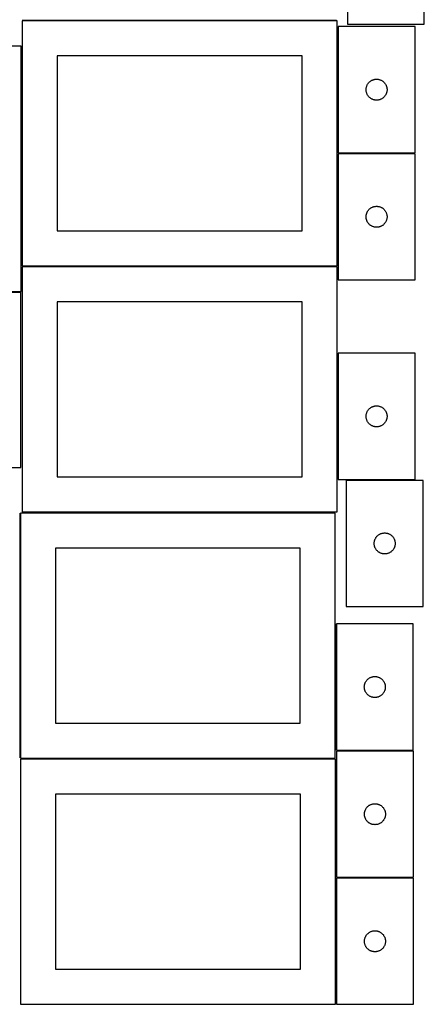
# Model space of a CAD drawing. Header units: millimetres. Extents: x 7 to 1493, y 7 to 2993.
# Tile 2 of 11: x 909 to 1488, y 7 to 1413. Entities that reach past the tile are written whole.
import ezdxf

# ---------------------------------------------------------------- set-up
doc = ezdxf.new("R2010")
doc.units = ezdxf.units.MM
doc.layers.add('COMMON', color=5, linetype='CONTINUOUS', true_color=0x0000ff)
doc.layers.add('CUT', color=7, linetype='CONTINUOUS', true_color=0x000000)

msp = doc.modelspace()

# ---------------------------------------------------------------- linework, layer by layer
at = {"layer": 'COMMON'}
for p, q in [((912.855974, 1411.849134), (1362.244097, 1411.849134)), ((1363.605974, 1402.581696), (1363.605974, 1222.581696)), ((912.105973, 1374.516615), (912.105973, 1061.099134)), ((1363.605974, 1221.081695), (1363.605974, 1061.099134)), ((1474.355975, 1221.831696), (1364.355975, 1221.831696)), ((912.105973, 1059.599133), (912.105973, 1024.516615)), ((1362.855974, 1060.349134), (912.855974, 1060.349134)), ((1363.605974, 1059.599133), (1363.605974, 1041.081695)), ((611.091112, 1023.766614), (911.091112, 1023.766614)), ((1363.605974, 936.112941), (1363.605974, 756.112941)), ((1375.91616, 755.36294), (1474.355975, 755.36294)), ((909.581224, 708.049512), (909.581224, 358.440382)), ((1361.081225, 549.621364), (1361.081225, 369.621364)), ((910.521745, 357.299511), (1360.331225, 357.299511)), ((1361.271745, 356.549511), (1361.271745, 188.049512)), ((1361.271745, 186.549511), (1361.271745, 6.549511)), ((1362.021746, 187.299511), (1472.021746, 187.299511))]:
    msp.add_line(p, q, dxfattribs=at)
at = {"layer": 'CUT'}
for p, q in [((1377.591114, 1586.249787), (1377.591114, 1406.249787)), ((1487.591114, 1406.249787), (1487.591114, 1586.249787)), ((1362.855974, 1411.099134), (912.855974, 1411.099134)), ((912.855974, 1411.099134), (912.855974, 1061.099134)), ((1362.855974, 1061.099134), (1362.855974, 1411.099134)), ((1377.591114, 1406.249787), (1487.591114, 1406.249787)), ((1474.355975, 1402.581696), (1364.355975, 1402.581696)), ((1364.355975, 1402.581696), (1364.355975, 1222.581696)), ((1474.355975, 1222.581696), (1474.355975, 1402.581696)), ((911.355973, 1374.516615), (461.355973, 1374.516615)), ((911.355973, 1024.516615), (911.355973, 1374.516615)), ((1312.855974, 1361.099134), (962.855974, 1361.099134)), ((962.855974, 1361.099134), (962.855974, 1111.099134)), ((1312.855974, 1111.099134), (1312.855974, 1361.099134)), ((1407.358386, 1321.58491), (1407.837768, 1322.190594)), ((1407.837768, 1322.190594), (1408.347694, 1322.770796)), ((1408.347694, 1322.770796), (1408.886813, 1323.323979)), ((1408.886813, 1323.323979), (1409.453693, 1323.848675)), ((1409.453693, 1323.848675), (1410.046833, 1324.343493)), ((1410.046833, 1324.343493), (1410.664658, 1324.807121)), ((1410.664658, 1324.807121), (1411.305532, 1325.238329)), ((1411.305532, 1325.238329), (1411.967754, 1325.635975)), ((1411.967754, 1325.635975), (1412.649568, 1325.999002)), ((1412.649568, 1325.999002), (1413.349166, 1326.32645)), ((1413.349166, 1326.32645), (1414.064694, 1326.617448)), ((1414.064694, 1326.617448), (1414.794252, 1326.871227)), ((1414.794252, 1326.871227), (1415.535908, 1327.087112)), ((1415.535908, 1327.087112), (1416.287694, 1327.264531)), ((1416.287694, 1327.264531), (1417.047616, 1327.403014)), ((1417.047616, 1327.403014), (1417.81366, 1327.502194)), ((1417.81366, 1327.502194), (1418.583794, 1327.561807)), ((1418.583794, 1327.561807), (1419.355975, 1327.581696)), ((1419.355975, 1327.581696), (1420.128156, 1327.561807)), ((1420.128156, 1327.561807), (1420.89829, 1327.502194)), ((1420.89829, 1327.502194), (1421.664334, 1327.403014)), ((1421.664334, 1327.403014), (1422.424256, 1327.264531)), ((1422.424256, 1327.264531), (1423.176042, 1327.087112)), ((1423.176042, 1327.087112), (1423.917697, 1326.871227)), ((1423.917697, 1326.871227), (1424.647256, 1326.617448)), ((1424.647256, 1326.617448), (1425.362784, 1326.32645)), ((1425.362784, 1326.32645), (1426.062382, 1325.999002)), ((1426.062382, 1325.999002), (1426.744196, 1325.635975)), ((1426.744196, 1325.635975), (1427.406418, 1325.238329)), ((1427.406418, 1325.238329), (1428.047291, 1324.807121)), ((1428.047291, 1324.807121), (1428.665117, 1324.343493)), ((1428.665117, 1324.343493), (1429.258257, 1323.848675)), ((1429.258257, 1323.848675), (1429.825137, 1323.323979)), ((1429.825137, 1323.323979), (1430.364255, 1322.770796)), ((1430.364255, 1322.770796), (1430.874182, 1322.190594)), ((1430.874182, 1322.190594), (1431.353564, 1321.58491)), ((1404.360948, 1312.967915), (1404.400712, 1313.739328)), ((1404.360948, 1312.195477), (1404.360948, 1312.967915)), ((1404.400712, 1311.424064), (1404.360948, 1312.195477)), ((1404.400712, 1313.739328), (1404.480135, 1314.507671)), ((1404.480135, 1310.655721), (1404.400712, 1311.424064)), ((1404.480135, 1314.507671), (1404.599006, 1315.270907)), ((1404.599006, 1309.892485), (1404.480135, 1310.655721)), ((1404.599006, 1315.270907), (1404.757009, 1316.027012)), ((1404.757009, 1309.13638), (1404.599006, 1309.892485)), ((1404.757009, 1316.027012), (1404.953727, 1316.77398)), ((1404.953727, 1308.389411), (1404.757009, 1309.13638)), ((1404.953727, 1316.77398), (1405.188637, 1317.509832)), ((1405.188637, 1307.65356), (1404.953727, 1308.389411)), ((1405.188637, 1317.509832), (1405.461115, 1318.232614)), ((1405.461115, 1306.930778), (1405.188637, 1307.65356)), ((1405.461115, 1318.232614), (1405.770441, 1318.940412)), ((1405.770441, 1318.940412), (1406.115793, 1319.631347)), ((1406.115793, 1319.631347), (1406.496256, 1320.303588)), ((1406.496256, 1320.303588), (1406.91082, 1320.955352)), ((1406.91082, 1320.955352), (1407.358386, 1321.58491)), ((1431.353564, 1321.58491), (1431.80113, 1320.955352)), ((1431.80113, 1320.955352), (1432.215694, 1320.303588)), ((1432.215694, 1320.303588), (1432.596157, 1319.631347)), ((1432.596157, 1319.631347), (1432.941509, 1318.940412)), ((1432.941509, 1318.940412), (1433.250834, 1318.232614)), ((1433.250834, 1318.232614), (1433.523313, 1317.509832)), ((1433.523313, 1307.65356), (1433.250834, 1306.930778)), ((1433.523313, 1317.509832), (1433.758223, 1316.77398)), ((1433.758223, 1308.389411), (1433.523313, 1307.65356)), ((1433.758223, 1316.77398), (1433.954941, 1316.027012)), ((1433.954941, 1309.13638), (1433.758223, 1308.389411)), ((1433.954941, 1316.027012), (1434.112944, 1315.270907)), ((1434.112944, 1309.892485), (1433.954941, 1309.13638)), ((1434.112944, 1315.270907), (1434.231815, 1314.507671)), ((1434.231815, 1310.655721), (1434.112944, 1309.892485)), ((1434.231815, 1314.507671), (1434.311238, 1313.739328)), ((1434.311238, 1311.424064), (1434.231815, 1310.655721)), ((1434.311238, 1313.739328), (1434.351002, 1312.967915)), ((1434.351002, 1312.195477), (1434.311238, 1311.424064)), ((1434.351002, 1312.967915), (1434.351002, 1312.195477)), ((1405.770441, 1306.22298), (1405.461115, 1306.930778)), ((1406.115793, 1305.532045), (1405.770441, 1306.22298)), ((1406.496256, 1304.859804), (1406.115793, 1305.532045)), ((1406.91082, 1304.20804), (1406.496256, 1304.859804)), ((1407.358386, 1303.578482), (1406.91082, 1304.20804)), ((1407.837768, 1302.972798), (1407.358386, 1303.578482)), ((1408.347694, 1302.392596), (1407.837768, 1302.972798)), ((1408.886813, 1301.839413), (1408.347694, 1302.392596)), ((1409.453693, 1301.314717), (1408.886813, 1301.839413)), ((1410.046833, 1300.819899), (1409.453693, 1301.314717)), ((1410.664658, 1300.356271), (1410.046833, 1300.819899)), ((1411.305532, 1299.925063), (1410.664658, 1300.356271)), ((1411.967754, 1299.527417), (1411.305532, 1299.925063)), ((1412.649568, 1299.16439), (1411.967754, 1299.527417)), ((1413.349166, 1298.836942), (1412.649568, 1299.16439)), ((1414.064694, 1298.545944), (1413.349166, 1298.836942)), ((1414.794252, 1298.292165), (1414.064694, 1298.545944)), ((1415.535908, 1298.07628), (1414.794252, 1298.292165)), ((1416.287694, 1297.898861), (1415.535908, 1298.07628)), ((1417.047616, 1297.760378), (1416.287694, 1297.898861)), ((1417.81366, 1297.661198), (1417.047616, 1297.760378)), ((1418.583794, 1297.601585), (1417.81366, 1297.661198)), ((1419.355975, 1297.581696), (1418.583794, 1297.601585)), ((1420.128156, 1297.601585), (1419.355975, 1297.581696)), ((1420.89829, 1297.661198), (1420.128156, 1297.601585)), ((1421.664334, 1297.760378), (1420.89829, 1297.661198)), ((1422.424256, 1297.898861), (1421.664334, 1297.760378)), ((1423.176042, 1298.07628), (1422.424256, 1297.898861)), ((1423.917697, 1298.292165), (1423.176042, 1298.07628)), ((1424.647256, 1298.545944), (1423.917697, 1298.292165)), ((1425.362784, 1298.836942), (1424.647256, 1298.545944)), ((1426.062382, 1299.16439), (1425.362784, 1298.836942)), ((1426.744196, 1299.527417), (1426.062382, 1299.16439)), ((1427.406418, 1299.925063), (1426.744196, 1299.527417)), ((1428.047291, 1300.356271), (1427.406418, 1299.925063)), ((1428.665117, 1300.819899), (1428.047291, 1300.356271)), ((1429.258257, 1301.314717), (1428.665117, 1300.819899)), ((1429.825137, 1301.839413), (1429.258257, 1301.314717)), ((1430.364255, 1302.392596), (1429.825137, 1301.839413)), ((1430.874182, 1302.972798), (1430.364255, 1302.392596)), ((1431.353564, 1303.578482), (1430.874182, 1302.972798)), ((1431.80113, 1304.20804), (1431.353564, 1303.578482)), ((1432.215694, 1304.859804), (1431.80113, 1304.20804)), ((1432.596157, 1305.532045), (1432.215694, 1304.859804)), ((1432.941509, 1306.22298), (1432.596157, 1305.532045)), ((1433.250834, 1306.930778), (1432.941509, 1306.22298)), ((1364.355975, 1222.581696), (1474.355975, 1222.581696)), ((1474.355975, 1221.081695), (1364.355975, 1221.081695)), ((1364.355975, 1221.081695), (1364.355975, 1041.081695)), ((1474.355975, 1041.081695), (1474.355975, 1221.081695)), ((1406.496256, 1138.803587), (1406.91082, 1139.455351)), ((1406.91082, 1139.455351), (1407.358386, 1140.084909)), ((1407.358386, 1140.084909), (1407.837768, 1140.690593)), ((1407.837768, 1140.690593), (1408.347694, 1141.270795)), ((1408.347694, 1141.270795), (1408.886813, 1141.823978)), ((1408.886813, 1141.823978), (1409.453693, 1142.348674)), ((1409.453693, 1142.348674), (1410.046833, 1142.843492)), ((1410.046833, 1142.843492), (1410.664658, 1143.30712)), ((1410.664658, 1143.30712), (1411.305532, 1143.738328)), ((1411.305532, 1143.738328), (1411.967754, 1144.135974)), ((1411.967754, 1144.135974), (1412.649568, 1144.499001)), ((1412.649568, 1144.499001), (1413.349166, 1144.826449)), ((1413.349166, 1144.826449), (1414.064694, 1145.117447)), ((1414.064694, 1145.117447), (1414.794252, 1145.371226)), ((1414.794252, 1145.371226), (1415.535908, 1145.587111)), ((1415.535908, 1145.587111), (1416.287694, 1145.76453)), ((1416.287694, 1145.76453), (1417.047616, 1145.903013)), ((1417.047616, 1145.903013), (1417.81366, 1146.002193)), ((1417.81366, 1146.002193), (1418.583794, 1146.061806)), ((1418.583794, 1146.061806), (1419.355975, 1146.081695)), ((1419.355975, 1146.081695), (1420.128156, 1146.061806)), ((1420.128156, 1146.061806), (1420.89829, 1146.002193)), ((1420.89829, 1146.002193), (1421.664334, 1145.903013)), ((1421.664334, 1145.903013), (1422.424256, 1145.76453)), ((1422.424256, 1145.76453), (1423.176042, 1145.587111)), ((1423.176042, 1145.587111), (1423.917697, 1145.371226)), ((1423.917697, 1145.371226), (1424.647256, 1145.117447)), ((1424.647256, 1145.117447), (1425.362784, 1144.826449)), ((1425.362784, 1144.826449), (1426.062382, 1144.499001)), ((1426.062382, 1144.499001), (1426.744196, 1144.135974)), ((1426.744196, 1144.135974), (1427.406418, 1143.738328)), ((1427.406418, 1143.738328), (1428.047291, 1143.30712)), ((1428.047291, 1143.30712), (1428.665117, 1142.843492)), ((1428.665117, 1142.843492), (1429.258257, 1142.348674)), ((1429.258257, 1142.348674), (1429.825137, 1141.823978)), ((1429.825137, 1141.823978), (1430.364255, 1141.270795)), ((1430.364255, 1141.270795), (1430.874182, 1140.690593)), ((1430.874182, 1140.690593), (1431.353564, 1140.084909)), ((1431.353564, 1140.084909), (1431.80113, 1139.455351)), ((1431.80113, 1139.455351), (1432.215694, 1138.803587)), ((1404.360948, 1131.467914), (1404.400712, 1132.239327)), ((1404.360948, 1130.695476), (1404.360948, 1131.467914)), ((1404.400712, 1129.924063), (1404.360948, 1130.695476)), ((1404.400712, 1132.239327), (1404.480135, 1133.00767)), ((1404.480135, 1129.15572), (1404.400712, 1129.924063)), ((1404.480135, 1133.00767), (1404.599006, 1133.770906)), ((1404.599006, 1128.392484), (1404.480135, 1129.15572)), ((1404.599006, 1133.770906), (1404.757009, 1134.527011)), ((1404.757009, 1127.636379), (1404.599006, 1128.392484)), ((1404.757009, 1134.527011), (1404.953727, 1135.273979)), ((1404.953727, 1126.88941), (1404.757009, 1127.636379)), ((1404.953727, 1135.273979), (1405.188637, 1136.009831)), ((1405.188637, 1126.153559), (1404.953727, 1126.88941)), ((1405.188637, 1136.009831), (1405.461115, 1136.732613)), ((1405.461115, 1125.430777), (1405.188637, 1126.153559)), ((1405.461115, 1136.732613), (1405.770441, 1137.440411)), ((1405.770441, 1124.722979), (1405.461115, 1125.430777)), ((1405.770441, 1137.440411), (1406.115793, 1138.131346)), ((1406.115793, 1138.131346), (1406.496256, 1138.803587)), ((1432.215694, 1138.803587), (1432.596157, 1138.131346)), ((1432.596157, 1138.131346), (1432.941509, 1137.440411)), ((1432.941509, 1137.440411), (1433.250834, 1136.732613)), ((1433.250834, 1125.430777), (1432.941509, 1124.722979)), ((1433.250834, 1136.732613), (1433.523313, 1136.009831)), ((1433.523313, 1126.153559), (1433.250834, 1125.430777)), ((1433.523313, 1136.009831), (1433.758223, 1135.273979)), ((1433.758223, 1126.88941), (1433.523313, 1126.153559)), ((1433.758223, 1135.273979), (1433.954941, 1134.527011)), ((1433.954941, 1127.636379), (1433.758223, 1126.88941)), ((1433.954941, 1134.527011), (1434.112944, 1133.770906)), ((1434.112944, 1128.392484), (1433.954941, 1127.636379)), ((1434.112944, 1133.770906), (1434.231815, 1133.00767)), ((1434.231815, 1129.15572), (1434.112944, 1128.392484)), ((1434.231815, 1133.00767), (1434.311238, 1132.239327)), ((1434.311238, 1129.924063), (1434.231815, 1129.15572)), ((1434.311238, 1132.239327), (1434.351002, 1131.467914)), ((1434.351002, 1130.695476), (1434.311238, 1129.924063)), ((1434.351002, 1131.467914), (1434.351002, 1130.695476)), ((962.855974, 1111.099134), (1312.855974, 1111.099134)), ((1406.115793, 1124.032044), (1405.770441, 1124.722979)), ((1406.496256, 1123.359803), (1406.115793, 1124.032044)), ((1406.91082, 1122.708039), (1406.496256, 1123.359803)), ((1407.358386, 1122.078481), (1406.91082, 1122.708039)), ((1407.837768, 1121.472797), (1407.358386, 1122.078481)), ((1408.347694, 1120.892595), (1407.837768, 1121.472797)), ((1408.886813, 1120.339412), (1408.347694, 1120.892595)), ((1409.453693, 1119.814716), (1408.886813, 1120.339412)), ((1410.046833, 1119.319898), (1409.453693, 1119.814716)), ((1410.664658, 1118.85627), (1410.046833, 1119.319898)), ((1411.305532, 1118.425062), (1410.664658, 1118.85627)), ((1411.967754, 1118.027416), (1411.305532, 1118.425062)), ((1412.649568, 1117.664389), (1411.967754, 1118.027416)), ((1413.349166, 1117.336941), (1412.649568, 1117.664389)), ((1414.064694, 1117.045943), (1413.349166, 1117.336941)), ((1414.794252, 1116.792164), (1414.064694, 1117.045943)), ((1415.535908, 1116.576279), (1414.794252, 1116.792164)), ((1416.287694, 1116.39886), (1415.535908, 1116.576279)), ((1417.047616, 1116.260377), (1416.287694, 1116.39886)), ((1417.81366, 1116.161197), (1417.047616, 1116.260377)), ((1418.583794, 1116.101584), (1417.81366, 1116.161197)), ((1419.355975, 1116.081695), (1418.583794, 1116.101584)), ((1420.128156, 1116.101584), (1419.355975, 1116.081695)), ((1420.89829, 1116.161197), (1420.128156, 1116.101584)), ((1421.664334, 1116.260377), (1420.89829, 1116.161197)), ((1422.424256, 1116.39886), (1421.664334, 1116.260377)), ((1423.176042, 1116.576279), (1422.424256, 1116.39886)), ((1423.917697, 1116.792164), (1423.176042, 1116.576279)), ((1424.647256, 1117.045943), (1423.917697, 1116.792164)), ((1425.362784, 1117.336941), (1424.647256, 1117.045943)), ((1426.062382, 1117.664389), (1425.362784, 1117.336941)), ((1426.744196, 1118.027416), (1426.062382, 1117.664389)), ((1427.406418, 1118.425062), (1426.744196, 1118.027416)), ((1428.047291, 1118.85627), (1427.406418, 1118.425062)), ((1428.665117, 1119.319898), (1428.047291, 1118.85627)), ((1429.258257, 1119.814716), (1428.665117, 1119.319898)), ((1429.825137, 1120.339412), (1429.258257, 1119.814716)), ((1430.364255, 1120.892595), (1429.825137, 1120.339412)), ((1430.874182, 1121.472797), (1430.364255, 1120.892595)), ((1431.353564, 1122.078481), (1430.874182, 1121.472797)), ((1431.80113, 1122.708039), (1431.353564, 1122.078481)), ((1432.215694, 1123.359803), (1431.80113, 1122.708039)), ((1432.596157, 1124.032044), (1432.215694, 1123.359803)), ((1432.941509, 1124.722979), (1432.596157, 1124.032044)), ((912.855974, 1061.099134), (1362.855974, 1061.099134)), ((1362.855974, 1059.599133), (912.855974, 1059.599133)), ((912.855974, 1059.599133), (912.855974, 709.599133)), ((1362.855974, 709.599133), (1362.855974, 1059.599133)), ((1364.355975, 1041.081695), (1474.355975, 1041.081695)), ((461.355973, 1024.516615), (911.355973, 1024.516615)), ((911.091112, 1023.016614), (611.091112, 1023.016614)), ((911.091112, 773.016614), (911.091112, 1023.016614)), ((1312.855974, 1009.599133), (962.855974, 1009.599133)), ((962.855974, 1009.599133), (962.855974, 759.599133)), ((1312.855974, 759.599133), (1312.855974, 1009.599133)), ((1364.355975, 936.112941), (1364.355975, 756.112941)), ((1474.355975, 936.112941), (1364.355975, 936.112941)), ((1474.355975, 756.112941), (1474.355975, 936.112941)), ((1409.453693, 857.37992), (1410.046833, 857.874738)), ((1410.046833, 857.874738), (1410.664658, 858.338366)), ((1410.664658, 858.338366), (1411.305532, 858.769575)), ((1411.305532, 858.769575), (1411.967754, 859.16722)), ((1411.967754, 859.16722), (1412.649568, 859.530247)), ((1412.649568, 859.530247), (1413.349166, 859.857695)), ((1413.349166, 859.857695), (1414.064694, 860.148693)), ((1414.064694, 860.148693), (1414.794252, 860.402472)), ((1414.794252, 860.402472), (1415.535908, 860.618357)), ((1415.535908, 860.618357), (1416.287694, 860.795776)), ((1416.287694, 860.795776), (1417.047616, 860.93426)), ((1417.047616, 860.93426), (1417.81366, 861.033439)), ((1417.81366, 861.033439), (1418.583794, 861.093053)), ((1418.583794, 861.093053), (1419.355975, 861.112941)), ((1419.355975, 861.112941), (1420.128156, 861.093053)), ((1420.128156, 861.093053), (1420.89829, 861.033439)), ((1420.89829, 861.033439), (1421.664334, 860.93426)), ((1421.664334, 860.93426), (1422.424256, 860.795776)), ((1422.424256, 860.795776), (1423.176042, 860.618357)), ((1423.176042, 860.618357), (1423.917697, 860.402472)), ((1423.917697, 860.402472), (1424.647256, 860.148693)), ((1424.647256, 860.148693), (1425.362784, 859.857695)), ((1425.362784, 859.857695), (1426.062382, 859.530247)), ((1426.062382, 859.530247), (1426.744196, 859.16722)), ((1426.744196, 859.16722), (1427.406418, 858.769575)), ((1427.406418, 858.769575), (1428.047291, 858.338366)), ((1428.047291, 858.338366), (1428.665117, 857.874738)), ((1428.665117, 857.874738), (1429.258257, 857.37992)), ((1404.360948, 846.49916), (1404.400712, 847.270573)), ((1404.360948, 845.726722), (1404.360948, 846.49916)), ((1404.400712, 844.955309), (1404.360948, 845.726722)), ((1404.400712, 847.270573), (1404.480135, 848.038916)), ((1404.480135, 844.186966), (1404.400712, 844.955309)), ((1404.480135, 848.038916), (1404.599006, 848.802153)), ((1404.599006, 843.42373), (1404.480135, 844.186966)), ((1404.599006, 848.802153), (1404.757009, 849.558257)), ((1404.757009, 849.558257), (1404.953727, 850.305226)), ((1404.953727, 850.305226), (1405.188637, 851.041077)), ((1405.188637, 851.041077), (1405.461115, 851.76386)), ((1405.461115, 851.76386), (1405.770441, 852.471657)), ((1405.770441, 852.471657), (1406.115793, 853.162592)), ((1406.115793, 853.162592), (1406.496256, 853.834833)), ((1406.496256, 853.834833), (1406.91082, 854.486597)), ((1406.91082, 854.486597), (1407.358386, 855.116155)), ((1407.358386, 855.116155), (1407.837768, 855.721839)), ((1407.837768, 855.721839), (1408.347694, 856.302041)), ((1408.347694, 856.302041), (1408.886813, 856.855224)), ((1408.886813, 856.855224), (1409.453693, 857.37992)), ((1429.258257, 857.37992), (1429.825137, 856.855224)), ((1429.825137, 856.855224), (1430.364255, 856.302041)), ((1430.364255, 856.302041), (1430.874182, 855.721839)), ((1430.874182, 855.721839), (1431.353564, 855.116155)), ((1431.353564, 855.116155), (1431.80113, 854.486597)), ((1431.80113, 854.486597), (1432.215694, 853.834833)), ((1432.215694, 853.834833), (1432.596157, 853.162592)), ((1432.596157, 853.162592), (1432.941509, 852.471657)), ((1432.941509, 852.471657), (1433.250834, 851.76386)), ((1433.250834, 851.76386), (1433.523313, 851.041077)), ((1433.523313, 851.041077), (1433.758223, 850.305226)), ((1433.758223, 850.305226), (1433.954941, 849.558257)), ((1433.954941, 849.558257), (1434.112944, 848.802153)), ((1434.112944, 848.802153), (1434.231815, 848.038916)), ((1434.231815, 844.186966), (1434.112944, 843.42373)), ((1434.231815, 848.038916), (1434.311238, 847.270573)), ((1434.311238, 844.955309), (1434.231815, 844.186966)), ((1434.311238, 847.270573), (1434.351002, 846.49916)), ((1434.351002, 845.726722), (1434.311238, 844.955309)), ((1434.351002, 846.49916), (1434.351002, 845.726722)), ((1404.757009, 842.667625), (1404.599006, 843.42373)), ((1404.953727, 841.920657), (1404.757009, 842.667625)), ((1405.188637, 841.184805), (1404.953727, 841.920657)), ((1405.461115, 840.462023), (1405.188637, 841.184805)), ((1405.770441, 839.754225), (1405.461115, 840.462023)), ((1406.115793, 839.06329), (1405.770441, 839.754225)), ((1406.496256, 838.391049), (1406.115793, 839.06329)), ((1406.91082, 837.739285), (1406.496256, 838.391049)), ((1407.358386, 837.109727), (1406.91082, 837.739285)), ((1407.837768, 836.504043), (1407.358386, 837.109727)), ((1408.347694, 835.923841), (1407.837768, 836.504043)), ((1408.886813, 835.370658), (1408.347694, 835.923841)), ((1409.453693, 834.845962), (1408.886813, 835.370658)), ((1410.046833, 834.351144), (1409.453693, 834.845962)), ((1410.664658, 833.887516), (1410.046833, 834.351144)), ((1411.305532, 833.456308), (1410.664658, 833.887516)), ((1411.967754, 833.058663), (1411.305532, 833.456308)), ((1412.649568, 832.695635), (1411.967754, 833.058663)), ((1413.349166, 832.368188), (1412.649568, 832.695635)), ((1414.064694, 832.077189), (1413.349166, 832.368188)), ((1414.794252, 831.82341), (1414.064694, 832.077189)), ((1415.535908, 831.607525), (1414.794252, 831.82341)), ((1416.287694, 831.430106), (1415.535908, 831.607525)), ((1417.047616, 831.291623), (1416.287694, 831.430106)), ((1417.81366, 831.192443), (1417.047616, 831.291623)), ((1418.583794, 831.13283), (1417.81366, 831.192443)), ((1419.355975, 831.112941), (1418.583794, 831.13283)), ((1420.128156, 831.13283), (1419.355975, 831.112941)), ((1420.89829, 831.192443), (1420.128156, 831.13283)), ((1421.664334, 831.291623), (1420.89829, 831.192443)), ((1422.424256, 831.430106), (1421.664334, 831.291623)), ((1423.176042, 831.607525), (1422.424256, 831.430106)), ((1423.917697, 831.82341), (1423.176042, 831.607525)), ((1424.647256, 832.077189), (1423.917697, 831.82341)), ((1425.362784, 832.368188), (1424.647256, 832.077189)), ((1426.062382, 832.695635), (1425.362784, 832.368188)), ((1426.744196, 833.058663), (1426.062382, 832.695635)), ((1427.406418, 833.456308), (1426.744196, 833.058663)), ((1428.047291, 833.887516), (1427.406418, 833.456308)), ((1428.665117, 834.351144), (1428.047291, 833.887516)), ((1429.258257, 834.845962), (1428.665117, 834.351144)), ((1429.825137, 835.370658), (1429.258257, 834.845962)), ((1430.364255, 835.923841), (1429.825137, 835.370658)), ((1430.874182, 836.504043), (1430.364255, 835.923841)), ((1431.353564, 837.109727), (1430.874182, 836.504043)), ((1431.80113, 837.739285), (1431.353564, 837.109727)), ((1432.215694, 838.391049), (1431.80113, 837.739285)), ((1432.596157, 839.06329), (1432.215694, 838.391049)), ((1432.941509, 839.754225), (1432.596157, 839.06329)), ((1433.250834, 840.462023), (1432.941509, 839.754225)), ((1433.523313, 841.184805), (1433.250834, 840.462023)), ((1433.758223, 841.920657), (1433.523313, 841.184805)), ((1433.954941, 842.667625), (1433.758223, 841.920657)), ((1434.112944, 843.42373), (1433.954941, 842.667625)), ((811.091112, 773.016614), (911.091112, 773.016614)), ((962.855974, 759.599133), (1312.855974, 759.599133)), ((1364.355975, 756.112941), (1474.355975, 756.112941)), ((1485.91616, 754.61294), (1375.91616, 754.61294)), ((1375.91616, 754.61294), (1375.91616, 574.61294)), ((1485.91616, 574.61294), (1485.91616, 754.61294)), ((1360.331225, 708.049512), (910.331225, 708.049512)), ((910.331225, 708.049512), (910.331225, 358.049512)), ((912.855974, 709.599133), (1362.855974, 709.599133)), ((1360.331225, 358.049512), (1360.331225, 708.049512)), ((1419.907879, 674.80204), (1420.446998, 675.355223)), ((1420.446998, 675.355223), (1421.013878, 675.879919)), ((1421.013878, 675.879919), (1421.607018, 676.374737)), ((1421.607018, 676.374737), (1422.224843, 676.838365)), ((1422.224843, 676.838365), (1422.865717, 677.269574)), ((1422.865717, 677.269574), (1423.527939, 677.667219)), ((1423.527939, 677.667219), (1424.209753, 678.030246)), ((1424.209753, 678.030246), (1424.909351, 678.357694)), ((1424.909351, 678.357694), (1425.624879, 678.648692)), ((1425.624879, 678.648692), (1426.354437, 678.902471)), ((1426.354437, 678.902471), (1427.096093, 679.118356)), ((1427.096093, 679.118356), (1427.847879, 679.295775)), ((1427.847879, 679.295775), (1428.607801, 679.434259)), ((1428.607801, 679.434259), (1429.373845, 679.533438)), ((1429.373845, 679.533438), (1430.143979, 679.593052)), ((1430.143979, 679.593052), (1430.91616, 679.61294)), ((1430.91616, 679.61294), (1431.688341, 679.593052)), ((1431.688341, 679.593052), (1432.458475, 679.533438)), ((1432.458475, 679.533438), (1433.224519, 679.434259)), ((1433.224519, 679.434259), (1433.984441, 679.295775)), ((1433.984441, 679.295775), (1434.736227, 679.118356)), ((1434.736227, 679.118356), (1435.477882, 678.902471)), ((1435.477882, 678.902471), (1436.207441, 678.648692)), ((1436.207441, 678.648692), (1436.922969, 678.357694)), ((1436.922969, 678.357694), (1437.622567, 678.030246)), ((1437.622567, 678.030246), (1438.304381, 677.667219)), ((1438.304381, 677.667219), (1438.966603, 677.269574)), ((1438.966603, 677.269574), (1439.607476, 676.838365)), ((1439.607476, 676.838365), (1440.225302, 676.374737)), ((1440.225302, 676.374737), (1440.818442, 675.879919)), ((1440.818442, 675.879919), (1441.385322, 675.355223)), ((1441.385322, 675.355223), (1441.92444, 674.80204)), ((1415.921133, 664.999159), (1415.960897, 665.770572)), ((1415.921133, 664.226721), (1415.921133, 664.999159)), ((1415.960897, 663.455308), (1415.921133, 664.226721)), ((1415.960897, 665.770572), (1416.04032, 666.538915)), ((1416.04032, 662.686965), (1415.960897, 663.455308)), ((1416.04032, 666.538915), (1416.159191, 667.302152)), ((1416.159191, 661.923729), (1416.04032, 662.686965)), ((1416.159191, 667.302152), (1416.317194, 668.058256)), ((1416.317194, 661.167624), (1416.159191, 661.923729)), ((1416.317194, 668.058256), (1416.513912, 668.805225)), ((1416.513912, 660.420656), (1416.317194, 661.167624)), ((1416.513912, 668.805225), (1416.748822, 669.541076)), ((1416.748822, 669.541076), (1417.0213, 670.263859)), ((1417.0213, 670.263859), (1417.330626, 670.971656)), ((1417.330626, 670.971656), (1417.675978, 671.662591)), ((1417.675978, 671.662591), (1418.056441, 672.334832)), ((1418.056441, 672.334832), (1418.471005, 672.986596)), ((1418.471005, 672.986596), (1418.918571, 673.616154)), ((1418.918571, 673.616154), (1419.397953, 674.221838)), ((1419.397953, 674.221838), (1419.907879, 674.80204)), ((1441.92444, 674.80204), (1442.434367, 674.221838)), ((1442.434367, 674.221838), (1442.913749, 673.616154)), ((1442.913749, 673.616154), (1443.361315, 672.986596)), ((1443.361315, 672.986596), (1443.775879, 672.334832)), ((1443.775879, 672.334832), (1444.156342, 671.662591)), ((1444.156342, 671.662591), (1444.501694, 670.971656)), ((1444.501694, 670.971656), (1444.811019, 670.263859)), ((1444.811019, 670.263859), (1445.083498, 669.541076)), ((1445.083498, 669.541076), (1445.318408, 668.805225)), ((1445.318408, 668.805225), (1445.515126, 668.058256)), ((1445.515126, 661.167624), (1445.318408, 660.420656)), ((1445.515126, 668.058256), (1445.673129, 667.302152)), ((1445.673129, 661.923729), (1445.515126, 661.167624)), ((1445.673129, 667.302152), (1445.792, 666.538915)), ((1445.792, 662.686965), (1445.673129, 661.923729)), ((1445.792, 666.538915), (1445.871423, 665.770572)), ((1445.871423, 663.455308), (1445.792, 662.686965)), ((1445.871423, 665.770572), (1445.911187, 664.999159)), ((1445.911187, 664.226721), (1445.871423, 663.455308)), ((1445.911187, 664.999159), (1445.911187, 664.226721)), ((1310.331225, 658.049512), (960.331225, 658.049512)), ((960.331225, 658.049512), (960.331225, 408.049512)), ((1310.331225, 408.049512), (1310.331225, 658.049512)), ((1416.748822, 659.684804), (1416.513912, 660.420656)), ((1417.0213, 658.962022), (1416.748822, 659.684804)), ((1417.330626, 658.254224), (1417.0213, 658.962022)), ((1417.675978, 657.563289), (1417.330626, 658.254224)), ((1418.056441, 656.891048), (1417.675978, 657.563289)), ((1418.471005, 656.239284), (1418.056441, 656.891048)), ((1418.918571, 655.609726), (1418.471005, 656.239284)), ((1419.397953, 655.004042), (1418.918571, 655.609726)), ((1419.907879, 654.42384), (1419.397953, 655.004042)), ((1420.446998, 653.870657), (1419.907879, 654.42384)), ((1421.013878, 653.345961), (1420.446998, 653.870657)), ((1421.607018, 652.851143), (1421.013878, 653.345961)), ((1422.224843, 652.387515), (1421.607018, 652.851143)), ((1422.865717, 651.956307), (1422.224843, 652.387515)), ((1423.527939, 651.558662), (1422.865717, 651.956307)), ((1424.209753, 651.195634), (1423.527939, 651.558662)), ((1424.909351, 650.868187), (1424.209753, 651.195634)), ((1425.624879, 650.577188), (1424.909351, 650.868187)), ((1426.354437, 650.323409), (1425.624879, 650.577188)), ((1427.096093, 650.107524), (1426.354437, 650.323409)), ((1427.847879, 649.930105), (1427.096093, 650.107524)), ((1428.607801, 649.791622), (1427.847879, 649.930105)), ((1429.373845, 649.692442), (1428.607801, 649.791622)), ((1430.143979, 649.632829), (1429.373845, 649.692442)), ((1430.91616, 649.61294), (1430.143979, 649.632829)), ((1431.688341, 649.632829), (1430.91616, 649.61294)), ((1432.458475, 649.692442), (1431.688341, 649.632829)), ((1433.224519, 649.791622), (1432.458475, 649.692442)), ((1433.984441, 649.930105), (1433.224519, 649.791622)), ((1434.736227, 650.107524), (1433.984441, 649.930105)), ((1435.477882, 650.323409), (1434.736227, 650.107524)), ((1436.207441, 650.577188), (1435.477882, 650.323409)), ((1436.922969, 650.868187), (1436.207441, 650.577188)), ((1437.622567, 651.195634), (1436.922969, 650.868187)), ((1438.304381, 651.558662), (1437.622567, 651.195634)), ((1438.966603, 651.956307), (1438.304381, 651.558662)), ((1439.607476, 652.387515), (1438.966603, 651.956307)), ((1440.225302, 652.851143), (1439.607476, 652.387515)), ((1440.818442, 653.345961), (1440.225302, 652.851143)), ((1441.385322, 653.870657), (1440.818442, 653.345961)), ((1441.92444, 654.42384), (1441.385322, 653.870657)), ((1442.434367, 655.004042), (1441.92444, 654.42384)), ((1442.913749, 655.609726), (1442.434367, 655.004042)), ((1443.361315, 656.239284), (1442.913749, 655.609726)), ((1443.775879, 656.891048), (1443.361315, 656.239284)), ((1444.156342, 657.563289), (1443.775879, 656.891048)), ((1444.501694, 658.254224), (1444.156342, 657.563289)), ((1444.811019, 658.962022), (1444.501694, 658.254224)), ((1445.083498, 659.684804), (1444.811019, 658.962022)), ((1445.318408, 660.420656), (1445.083498, 659.684804)), ((1375.91616, 574.61294), (1485.91616, 574.61294)), ((1361.831226, 549.621364), (1361.831226, 369.621364)), ((1471.831226, 549.621364), (1361.831226, 549.621364)), ((1471.831226, 369.621364), (1471.831226, 549.621364)), ((1402.428978, 463.813649), (1402.663888, 464.5495)), ((1402.663888, 464.5495), (1402.936367, 465.272282)), ((1402.936367, 465.272282), (1403.245692, 465.98008)), ((1403.245692, 465.98008), (1403.591044, 466.671015)), ((1403.591044, 466.671015), (1403.971507, 467.343256)), ((1403.971507, 467.343256), (1404.386071, 467.99502)), ((1404.386071, 467.99502), (1404.833638, 468.624578)), ((1404.833638, 468.624578), (1405.31302, 469.230262)), ((1405.31302, 469.230262), (1405.822946, 469.810464)), ((1405.822946, 469.810464), (1406.362064, 470.363647)), ((1406.362064, 470.363647), (1406.928944, 470.888343)), ((1406.928944, 470.888343), (1407.522084, 471.383161)), ((1407.522084, 471.383161), (1408.13991, 471.846789)), ((1408.13991, 471.846789), (1408.780783, 472.277997)), ((1408.780783, 472.277997), (1409.443005, 472.675643)), ((1409.443005, 472.675643), (1410.124819, 473.03867)), ((1410.124819, 473.03867), (1410.824418, 473.366118)), ((1410.824418, 473.366118), (1411.539945, 473.657116)), ((1411.539945, 473.657116), (1412.269504, 473.910895)), ((1412.269504, 473.910895), (1413.011159, 474.12678)), ((1413.011159, 474.12678), (1413.762945, 474.304199)), ((1413.762945, 474.304199), (1414.522868, 474.442682)), ((1414.522868, 474.442682), (1415.288911, 474.541862)), ((1415.288911, 474.541862), (1416.059045, 474.601475)), ((1416.059045, 474.601475), (1416.831226, 474.621364)), ((1416.831226, 474.621364), (1417.603408, 474.601475)), ((1417.603408, 474.601475), (1418.373541, 474.541862)), ((1418.373541, 474.541862), (1419.139585, 474.442682)), ((1419.139585, 474.442682), (1419.899507, 474.304199)), ((1419.899507, 474.304199), (1420.651293, 474.12678)), ((1420.651293, 474.12678), (1421.392949, 473.910895)), ((1421.392949, 473.910895), (1422.122508, 473.657116)), ((1422.122508, 473.657116), (1422.838035, 473.366118)), ((1422.838035, 473.366118), (1423.537633, 473.03867)), ((1423.537633, 473.03867), (1424.219447, 472.675643)), ((1424.219447, 472.675643), (1424.881669, 472.277997)), ((1424.881669, 472.277997), (1425.522543, 471.846789)), ((1425.522543, 471.846789), (1426.140368, 471.383161)), ((1426.140368, 471.383161), (1426.733508, 470.888343)), ((1426.733508, 470.888343), (1427.300389, 470.363647)), ((1427.300389, 470.363647), (1427.839507, 469.810464)), ((1427.839507, 469.810464), (1428.349433, 469.230262)), ((1428.349433, 469.230262), (1428.828815, 468.624578)), ((1428.828815, 468.624578), (1429.276381, 467.99502)), ((1429.276381, 467.99502), (1429.690946, 467.343256)), ((1429.690946, 467.343256), (1430.071408, 466.671015)), ((1430.071408, 466.671015), (1430.41676, 465.98008)), ((1430.41676, 465.98008), (1430.726086, 465.272282)), ((1430.726086, 465.272282), (1430.998565, 464.5495)), ((1430.998565, 464.5495), (1431.233474, 463.813649)), ((1401.836199, 460.007583), (1401.875963, 460.778996)), ((1401.836199, 459.235145), (1401.836199, 460.007583)), ((1401.875963, 458.463732), (1401.836199, 459.235145)), ((1401.875963, 460.778996), (1401.955386, 461.547339)), ((1401.955386, 457.695389), (1401.875963, 458.463732)), ((1401.955386, 461.547339), (1402.074257, 462.310575)), ((1402.074257, 456.932153), (1401.955386, 457.695389)), ((1402.074257, 462.310575), (1402.232261, 463.06668)), ((1402.232261, 456.176048), (1402.074257, 456.932153)), ((1402.232261, 463.06668), (1402.428978, 463.813649)), ((1402.428978, 455.429079), (1402.232261, 456.176048)), ((1402.663888, 454.693228), (1402.428978, 455.429079)), ((1402.936367, 453.970446), (1402.663888, 454.693228)), ((1403.245692, 453.262648), (1402.936367, 453.970446)), ((1403.591044, 452.571713), (1403.245692, 453.262648)), ((1403.971507, 451.899472), (1403.591044, 452.571713)), ((1404.386071, 451.247708), (1403.971507, 451.899472)), ((1404.833638, 450.61815), (1404.386071, 451.247708)), ((1405.31302, 450.012466), (1404.833638, 450.61815)), ((1405.822946, 449.432264), (1405.31302, 450.012466)), ((1428.349433, 450.012466), (1427.839507, 449.432264)), ((1428.828815, 450.61815), (1428.349433, 450.012466)), ((1429.276381, 451.247708), (1428.828815, 450.61815)), ((1429.690946, 451.899472), (1429.276381, 451.247708)), ((1430.071408, 452.571713), (1429.690946, 451.899472)), ((1430.41676, 453.262648), (1430.071408, 452.571713)), ((1430.726086, 453.970446), (1430.41676, 453.262648)), ((1430.998565, 454.693228), (1430.726086, 453.970446)), ((1431.233474, 455.429079), (1430.998565, 454.693228)), ((1431.233474, 463.813649), (1431.430192, 463.06668)), ((1431.430192, 456.176048), (1431.233474, 455.429079)), ((1431.430192, 463.06668), (1431.588195, 462.310575)), ((1431.588195, 456.932153), (1431.430192, 456.176048)), ((1431.588195, 462.310575), (1431.707066, 461.547339)), ((1431.707066, 457.695389), (1431.588195, 456.932153)), ((1431.707066, 461.547339), (1431.786489, 460.778996)), ((1431.786489, 458.463732), (1431.707066, 457.695389)), ((1431.786489, 460.778996), (1431.826253, 460.007583)), ((1431.826253, 459.235145), (1431.786489, 458.463732)), ((1431.826253, 460.007583), (1431.826253, 459.235145)), ((1406.362064, 448.879081), (1405.822946, 449.432264)), ((1406.928944, 448.354385), (1406.362064, 448.879081)), ((1407.522084, 447.859567), (1406.928944, 448.354385)), ((1408.13991, 447.395939), (1407.522084, 447.859567)), ((1408.780783, 446.964731), (1408.13991, 447.395939)), ((1409.443005, 446.567085), (1408.780783, 446.964731)), ((1410.124819, 446.204058), (1409.443005, 446.567085)), ((1410.824418, 445.87661), (1410.124819, 446.204058)), ((1411.539945, 445.585612), (1410.824418, 445.87661)), ((1412.269504, 445.331833), (1411.539945, 445.585612)), ((1413.011159, 445.115948), (1412.269504, 445.331833)), ((1413.762945, 444.938529), (1413.011159, 445.115948)), ((1414.522868, 444.800046), (1413.762945, 444.938529)), ((1415.288911, 444.700866), (1414.522868, 444.800046)), ((1416.059045, 444.641253), (1415.288911, 444.700866)), ((1416.831226, 444.621364), (1416.059045, 444.641253)), ((1417.603408, 444.641253), (1416.831226, 444.621364)), ((1418.373541, 444.700866), (1417.603408, 444.641253)), ((1419.139585, 444.800046), (1418.373541, 444.700866)), ((1419.899507, 444.938529), (1419.139585, 444.800046)), ((1420.651293, 445.115948), (1419.899507, 444.938529)), ((1421.392949, 445.331833), (1420.651293, 445.115948)), ((1422.122508, 445.585612), (1421.392949, 445.331833)), ((1422.838035, 445.87661), (1422.122508, 445.585612)), ((1423.537633, 446.204058), (1422.838035, 445.87661)), ((1424.219447, 446.567085), (1423.537633, 446.204058)), ((1424.881669, 446.964731), (1424.219447, 446.567085)), ((1425.522543, 447.395939), (1424.881669, 446.964731)), ((1426.140368, 447.859567), (1425.522543, 447.395939)), ((1426.733508, 448.354385), (1426.140368, 447.859567)), ((1427.300389, 448.879081), (1426.733508, 448.354385)), ((1427.839507, 449.432264), (1427.300389, 448.879081)), ((960.331225, 408.049512), (1310.331225, 408.049512)), ((1361.831226, 369.621364), (1471.831226, 369.621364)), ((1472.021746, 368.049512), (1362.021746, 368.049512)), ((1362.021746, 368.049512), (1362.021746, 188.049512)), ((1472.021746, 188.049512), (1472.021746, 368.049512)), ((910.331225, 358.049512), (1360.331225, 358.049512)), ((1360.521745, 356.549511), (910.521745, 356.549511)), ((910.521745, 356.549511), (910.521745, 6.549511)), ((1360.521745, 6.549511), (1360.521745, 356.549511)), ((1310.521745, 306.549511), (960.521745, 306.549511)), ((960.521745, 306.549511), (960.521745, 56.549511)), ((1310.521745, 56.549511), (1310.521745, 306.549511)), ((1402.264777, 280.738724), (1402.422781, 281.494829)), ((1402.422781, 281.494829), (1402.619498, 282.241797)), ((1402.619498, 282.241797), (1402.854408, 282.977648)), ((1402.854408, 282.977648), (1403.126887, 283.700431)), ((1403.126887, 283.700431), (1403.436213, 284.408228)), ((1403.436213, 284.408228), (1403.781564, 285.099164)), ((1403.781564, 285.099164), (1404.162027, 285.771405)), ((1404.162027, 285.771405), (1404.576591, 286.423168)), ((1404.576591, 286.423168), (1405.024158, 287.052727)), ((1405.024158, 287.052727), (1405.50354, 287.65841)), ((1405.50354, 287.65841), (1406.013466, 288.238613)), ((1406.013466, 288.238613), (1406.552584, 288.791795)), ((1406.552584, 288.791795), (1407.119465, 289.316491)), ((1407.119465, 289.316491), (1407.712604, 289.81131)), ((1407.712604, 289.81131), (1408.33043, 290.274938)), ((1408.33043, 290.274938), (1408.971304, 290.706146)), ((1408.971304, 290.706146), (1409.633525, 291.103791)), ((1409.633525, 291.103791), (1410.31534, 291.466819)), ((1410.31534, 291.466819), (1411.014938, 291.794266)), ((1411.014938, 291.794266), (1411.730465, 292.085265)), ((1411.730465, 292.085265), (1412.460024, 292.339043)), ((1412.460024, 292.339043), (1413.20168, 292.554928)), ((1413.20168, 292.554928), (1413.953465, 292.732348)), ((1413.953465, 292.732348), (1414.713388, 292.870831)), ((1414.713388, 292.870831), (1415.479431, 292.970011)), ((1415.479431, 292.970011), (1416.249565, 293.029624)), ((1416.249565, 293.029624), (1417.021746, 293.049512)), ((1417.021746, 293.049512), (1417.793928, 293.029624)), ((1417.793928, 293.029624), (1418.564061, 292.970011)), ((1418.564061, 292.970011), (1419.330105, 292.870831)), ((1419.330105, 292.870831), (1420.090027, 292.732348)), ((1420.090027, 292.732348), (1420.841813, 292.554928)), ((1420.841813, 292.554928), (1421.583469, 292.339043)), ((1421.583469, 292.339043), (1422.313028, 292.085265)), ((1422.313028, 292.085265), (1423.028555, 291.794266)), ((1423.028555, 291.794266), (1423.728153, 291.466819)), ((1423.728153, 291.466819), (1424.409967, 291.103791)), ((1424.409967, 291.103791), (1425.072189, 290.706146)), ((1425.072189, 290.706146), (1425.713063, 290.274938)), ((1425.713063, 290.274938), (1426.330889, 289.81131)), ((1426.330889, 289.81131), (1426.924028, 289.316491)), ((1426.924028, 289.316491), (1427.490909, 288.791795)), ((1427.490909, 288.791795), (1428.030027, 288.238613)), ((1428.030027, 288.238613), (1428.539953, 287.65841)), ((1428.539953, 287.65841), (1429.019335, 287.052727)), ((1429.019335, 287.052727), (1429.466902, 286.423168)), ((1429.466902, 286.423168), (1429.881466, 285.771405)), ((1429.881466, 285.771405), (1430.261928, 285.099164)), ((1430.261928, 285.099164), (1430.60728, 284.408228)), ((1430.60728, 284.408228), (1430.916606, 283.700431)), ((1430.916606, 283.700431), (1431.189085, 282.977648)), ((1431.189085, 282.977648), (1431.423995, 282.241797)), ((1431.423995, 282.241797), (1431.620712, 281.494829)), ((1431.620712, 281.494829), (1431.778716, 280.738724)), ((1402.026719, 278.435731), (1402.066484, 279.207144)), ((1402.026719, 277.663294), (1402.026719, 278.435731)), ((1402.066484, 276.891881), (1402.026719, 277.663294)), ((1402.066484, 279.207144), (1402.145906, 279.975488)), ((1402.145906, 276.123537), (1402.066484, 276.891881)), ((1402.145906, 279.975488), (1402.264777, 280.738724)), ((1402.264777, 275.360301), (1402.145906, 276.123537)), ((1402.422781, 274.604196), (1402.264777, 275.360301)), ((1402.619498, 273.857228), (1402.422781, 274.604196)), ((1402.854408, 273.121377), (1402.619498, 273.857228)), ((1403.126887, 272.398594), (1402.854408, 273.121377)), ((1403.436213, 271.690797), (1403.126887, 272.398594)), ((1403.781564, 270.999861), (1403.436213, 271.690797)), ((1404.162027, 270.32762), (1403.781564, 270.999861)), ((1404.576591, 269.675857), (1404.162027, 270.32762)), ((1405.024158, 269.046298), (1404.576591, 269.675857)), ((1405.50354, 268.440615), (1405.024158, 269.046298)), ((1406.013466, 267.860412), (1405.50354, 268.440615)), ((1406.552584, 267.30723), (1406.013466, 267.860412)), ((1407.119465, 266.782534), (1406.552584, 267.30723)), ((1427.490909, 267.30723), (1426.924028, 266.782534)), ((1428.030027, 267.860412), (1427.490909, 267.30723)), ((1428.539953, 268.440615), (1428.030027, 267.860412)), ((1429.019335, 269.046298), (1428.539953, 268.440615)), ((1429.466902, 269.675857), (1429.019335, 269.046298)), ((1429.881466, 270.32762), (1429.466902, 269.675857)), ((1430.261928, 270.999861), (1429.881466, 270.32762)), ((1430.60728, 271.690797), (1430.261928, 270.999861)), ((1430.916606, 272.398594), (1430.60728, 271.690797)), ((1431.189085, 273.121377), (1430.916606, 272.398594)), ((1431.423995, 273.857228), (1431.189085, 273.121377)), ((1431.620712, 274.604196), (1431.423995, 273.857228)), ((1431.778716, 275.360301), (1431.620712, 274.604196)), ((1431.778716, 280.738724), (1431.897587, 279.975488)), ((1431.897587, 276.123537), (1431.778716, 275.360301)), ((1431.897587, 279.975488), (1431.977009, 279.207144)), ((1431.977009, 276.891881), (1431.897587, 276.123537)), ((1431.977009, 279.207144), (1432.016773, 278.435731)), ((1432.016773, 277.663294), (1431.977009, 276.891881)), ((1432.016773, 278.435731), (1432.016773, 277.663294)), ((1407.712604, 266.287715), (1407.119465, 266.782534)), ((1408.33043, 265.824087), (1407.712604, 266.287715)), ((1408.971304, 265.392879), (1408.33043, 265.824087)), ((1409.633525, 264.995234), (1408.971304, 265.392879)), ((1410.31534, 264.632206), (1409.633525, 264.995234)), ((1411.014938, 264.304759), (1410.31534, 264.632206)), ((1411.730465, 264.01376), (1411.014938, 264.304759)), ((1412.460024, 263.759982), (1411.730465, 264.01376)), ((1413.20168, 263.544097), (1412.460024, 263.759982)), ((1413.953465, 263.366677), (1413.20168, 263.544097)), ((1414.713388, 263.228194), (1413.953465, 263.366677)), ((1415.479431, 263.129014), (1414.713388, 263.228194)), ((1416.249565, 263.069401), (1415.479431, 263.129014)), ((1417.021746, 263.049512), (1416.249565, 263.069401)), ((1417.793928, 263.069401), (1417.021746, 263.049512)), ((1418.564061, 263.129014), (1417.793928, 263.069401)), ((1419.330105, 263.228194), (1418.564061, 263.129014)), ((1420.090027, 263.366677), (1419.330105, 263.228194)), ((1420.841813, 263.544097), (1420.090027, 263.366677)), ((1421.583469, 263.759982), (1420.841813, 263.544097)), ((1422.313028, 264.01376), (1421.583469, 263.759982)), ((1423.028555, 264.304759), (1422.313028, 264.01376)), ((1423.728153, 264.632206), (1423.028555, 264.304759)), ((1424.409967, 264.995234), (1423.728153, 264.632206)), ((1425.072189, 265.392879), (1424.409967, 264.995234)), ((1425.713063, 265.824087), (1425.072189, 265.392879)), ((1426.330889, 266.287715), (1425.713063, 265.824087)), ((1426.924028, 266.782534), (1426.330889, 266.287715)), ((1362.021746, 188.049512), (1472.021746, 188.049512)), ((1472.021746, 186.549511), (1362.021746, 186.549511)), ((1362.021746, 186.549511), (1362.021746, 6.549511)), ((1472.021746, 6.549511), (1472.021746, 186.549511)), ((1402.066484, 97.707143), (1402.145906, 98.475487)), ((1402.145906, 98.475487), (1402.264777, 99.238723)), ((1402.264777, 99.238723), (1402.422781, 99.994828)), ((1402.422781, 99.994828), (1402.619498, 100.741796)), ((1402.619498, 100.741796), (1402.854408, 101.477647)), ((1402.854408, 101.477647), (1403.126887, 102.20043)), ((1403.126887, 102.20043), (1403.436213, 102.908227)), ((1403.436213, 102.908227), (1403.781564, 103.599163)), ((1403.781564, 103.599163), (1404.162027, 104.271404)), ((1404.162027, 104.271404), (1404.576591, 104.923167)), ((1404.576591, 104.923167), (1405.024158, 105.552726)), ((1405.024158, 105.552726), (1405.50354, 106.158409)), ((1405.50354, 106.158409), (1406.013466, 106.738612)), ((1406.013466, 106.738612), (1406.552584, 107.291794)), ((1406.552584, 107.291794), (1407.119465, 107.81649)), ((1407.119465, 107.81649), (1407.712604, 108.311309)), ((1407.712604, 108.311309), (1408.33043, 108.774937)), ((1408.33043, 108.774937), (1408.971304, 109.206145)), ((1408.971304, 109.206145), (1409.633525, 109.60379)), ((1409.633525, 109.60379), (1410.31534, 109.966818)), ((1410.31534, 109.966818), (1411.014938, 110.294265)), ((1411.014938, 110.294265), (1411.730465, 110.585264)), ((1411.730465, 110.585264), (1412.460024, 110.839042)), ((1412.460024, 110.839042), (1413.20168, 111.054927)), ((1413.20168, 111.054927), (1413.953465, 111.232347)), ((1413.953465, 111.232347), (1414.713388, 111.37083)), ((1414.713388, 111.37083), (1415.479431, 111.47001)), ((1415.479431, 111.47001), (1416.249565, 111.529623)), ((1416.249565, 111.529623), (1417.021746, 111.549511)), ((1417.021746, 111.549511), (1417.793928, 111.529623)), ((1417.793928, 111.529623), (1418.564061, 111.47001)), ((1418.564061, 111.47001), (1419.330105, 111.37083)), ((1419.330105, 111.37083), (1420.090027, 111.232347)), ((1420.090027, 111.232347), (1420.841813, 111.054927)), ((1420.841813, 111.054927), (1421.583469, 110.839042)), ((1421.583469, 110.839042), (1422.313028, 110.585264)), ((1422.313028, 110.585264), (1423.028555, 110.294265)), ((1423.028555, 110.294265), (1423.728153, 109.966818)), ((1423.728153, 109.966818), (1424.409967, 109.60379)), ((1424.409967, 109.60379), (1425.072189, 109.206145)), ((1425.072189, 109.206145), (1425.713063, 108.774937)), ((1425.713063, 108.774937), (1426.330889, 108.311309)), ((1426.330889, 108.311309), (1426.924028, 107.81649)), ((1426.924028, 107.81649), (1427.490909, 107.291794)), ((1427.490909, 107.291794), (1428.030027, 106.738612)), ((1428.030027, 106.738612), (1428.539953, 106.158409)), ((1428.539953, 106.158409), (1429.019335, 105.552726)), ((1429.019335, 105.552726), (1429.466902, 104.923167)), ((1429.466902, 104.923167), (1429.881466, 104.271404)), ((1429.881466, 104.271404), (1430.261928, 103.599163)), ((1430.261928, 103.599163), (1430.60728, 102.908227)), ((1430.60728, 102.908227), (1430.916606, 102.20043)), ((1430.916606, 102.20043), (1431.189085, 101.477647)), ((1431.189085, 101.477647), (1431.423995, 100.741796)), ((1431.423995, 100.741796), (1431.620712, 99.994828)), ((1431.620712, 99.994828), (1431.778716, 99.238723)), ((1431.778716, 99.238723), (1431.897587, 98.475487)), ((1431.897587, 98.475487), (1431.977009, 97.707143)), ((1402.026719, 96.93573), (1402.066484, 97.707143)), ((1402.026719, 96.163293), (1402.026719, 96.93573)), ((1402.066484, 95.39188), (1402.026719, 96.163293)), ((1402.145906, 94.623536), (1402.066484, 95.39188)), ((1402.264777, 93.8603), (1402.145906, 94.623536)), ((1402.422781, 93.104195), (1402.264777, 93.8603)), ((1402.619498, 92.357227), (1402.422781, 93.104195)), ((1402.854408, 91.621376), (1402.619498, 92.357227)), ((1403.126887, 90.898593), (1402.854408, 91.621376)), ((1403.436213, 90.190796), (1403.126887, 90.898593)), ((1403.781564, 89.49986), (1403.436213, 90.190796)), ((1404.162027, 88.827619), (1403.781564, 89.49986)), ((1404.576591, 88.175856), (1404.162027, 88.827619)), ((1405.024158, 87.546297), (1404.576591, 88.175856)), ((1405.50354, 86.940614), (1405.024158, 87.546297)), ((1406.013466, 86.360411), (1405.50354, 86.940614)), ((1406.552584, 85.807229), (1406.013466, 86.360411)), ((1407.119465, 85.282533), (1406.552584, 85.807229)), ((1407.712604, 84.787714), (1407.119465, 85.282533)), ((1408.33043, 84.324086), (1407.712604, 84.787714)), ((1426.330889, 84.787714), (1425.713063, 84.324086)), ((1426.924028, 85.282533), (1426.330889, 84.787714)), ((1427.490909, 85.807229), (1426.924028, 85.282533)), ((1428.030027, 86.360411), (1427.490909, 85.807229)), ((1428.539953, 86.940614), (1428.030027, 86.360411)), ((1429.019335, 87.546297), (1428.539953, 86.940614)), ((1429.466902, 88.175856), (1429.019335, 87.546297)), ((1429.881466, 88.827619), (1429.466902, 88.175856)), ((1430.261928, 89.49986), (1429.881466, 88.827619)), ((1430.60728, 90.190796), (1430.261928, 89.49986)), ((1430.916606, 90.898593), (1430.60728, 90.190796)), ((1431.189085, 91.621376), (1430.916606, 90.898593)), ((1431.423995, 92.357227), (1431.189085, 91.621376)), ((1431.620712, 93.104195), (1431.423995, 92.357227)), ((1431.778716, 93.8603), (1431.620712, 93.104195)), ((1431.897587, 94.623536), (1431.778716, 93.8603)), ((1431.977009, 95.39188), (1431.897587, 94.623536)), ((1431.977009, 97.707143), (1432.016773, 96.93573)), ((1432.016773, 96.163293), (1431.977009, 95.39188)), ((1432.016773, 96.93573), (1432.016773, 96.163293)), ((1408.971304, 83.892878), (1408.33043, 84.324086)), ((1409.633525, 83.495233), (1408.971304, 83.892878)), ((1410.31534, 83.132205), (1409.633525, 83.495233)), ((1411.014938, 82.804758), (1410.31534, 83.132205)), ((1411.730465, 82.513759), (1411.014938, 82.804758)), ((1412.460024, 82.259981), (1411.730465, 82.513759)), ((1413.20168, 82.044096), (1412.460024, 82.259981)), ((1413.953465, 81.866676), (1413.20168, 82.044096)), ((1414.713388, 81.728193), (1413.953465, 81.866676)), ((1415.479431, 81.629013), (1414.713388, 81.728193)), ((1416.249565, 81.5694), (1415.479431, 81.629013)), ((1417.021746, 81.549511), (1416.249565, 81.5694)), ((1417.793928, 81.5694), (1417.021746, 81.549511)), ((1418.564061, 81.629013), (1417.793928, 81.5694)), ((1419.330105, 81.728193), (1418.564061, 81.629013)), ((1420.090027, 81.866676), (1419.330105, 81.728193)), ((1420.841813, 82.044096), (1420.090027, 81.866676)), ((1421.583469, 82.259981), (1420.841813, 82.044096)), ((1422.313028, 82.513759), (1421.583469, 82.259981)), ((1423.028555, 82.804758), (1422.313028, 82.513759)), ((1423.728153, 83.132205), (1423.028555, 82.804758)), ((1424.409967, 83.495233), (1423.728153, 83.132205)), ((1425.072189, 83.892878), (1424.409967, 83.495233)), ((1425.713063, 84.324086), (1425.072189, 83.892878)), ((960.521745, 56.549511), (1310.521745, 56.549511)), ((910.521745, 6.549511), (1360.521745, 6.549511)), ((1362.021746, 6.549511), (1472.021746, 6.549511))]:
    msp.add_line(p, q, dxfattribs=at)

doc.saveas('drawing.dxf')
